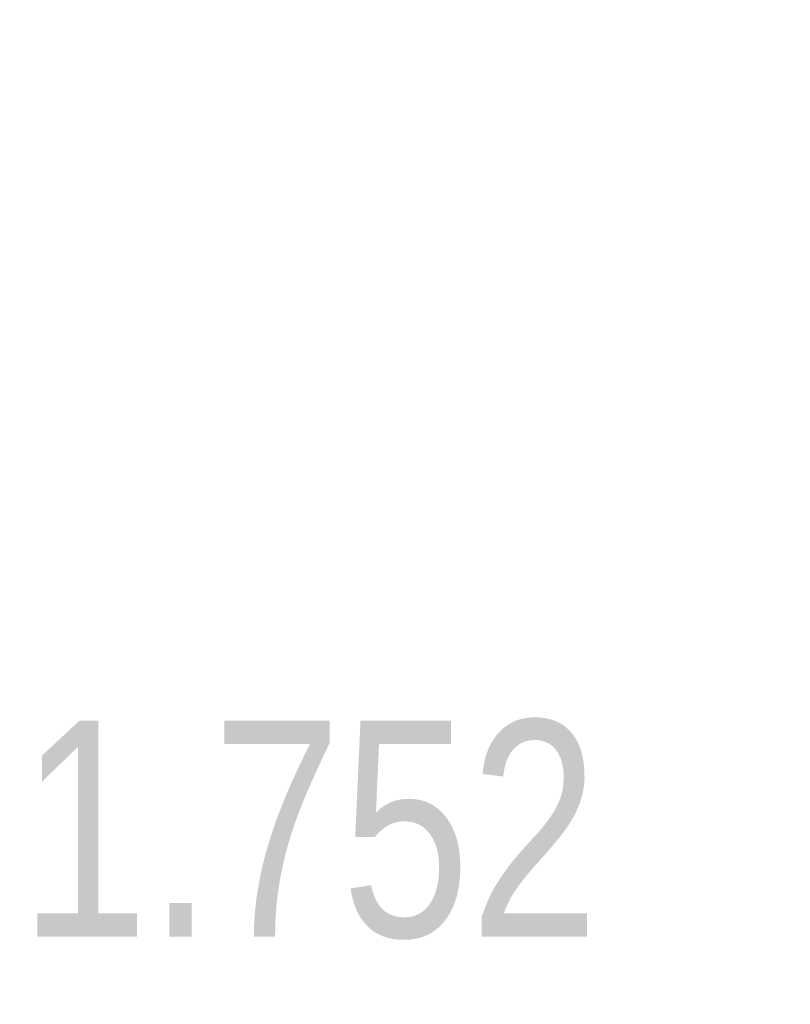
# Model space of a CAD drawing. Header units: inches. Extents: x 0 to 34, y 0 to 22.
# Tile 24 of 83: x 14.196 to 14.642, y 13.274 to 13.844. Entities that reach past the tile are written whole.
import ezdxf

# ---------------------------------------------------------------- set-up
doc = ezdxf.new("R2010")
doc.units = ezdxf.units.IN
doc.header["$LTSCALE"] = 1.87
doc.header["$MEASUREMENT"] = 0
doc.layers.get('0').update_dxf_attribs({"linetype": 'CONTINUOUS'})
doc.layers.add('DIMENSIONS', color=7, linetype='CONTINUOUS')
doc.styles.get("Standard").update_dxf_attribs({"font": 'txt', "width": 0.8})
doc.dimstyles.new('DIMSTYLE_1', dxfattribs={"dimtxt": 0.125, "dimasz": 0.18, "dimexe": 0.18, "dimexo": 0.0625, "dimgap": 0.09, "dimtad": 0, "dimtih": 1, "dimtoh": 1, "dimdec": 3, "dimzin": 4, "dimdsep": 46, "dimtxsty": 'STANDARD', "dimblk": '_FILLED', "dimblk1": '_FILLED', "dimblk2": '_FILLED', "dimcen": 0.09, "dimadec": 0, "dimazin": 0, "dimtp": 0.01, "dimtm": 0.01, "dimtfac": 1, "dimtdec": 3, "dimtofl": 0, "dimtmove": 0, "dimatfit": 3, "dimldrblk": '_FILLED', "dimfxl": 1, "dimtolj": 1, "dimtzin": 4, "dimarcsym": 0})

# ---------------------------------------------------------------- blocks, each defined once
blk = doc.blocks.new('_FILLED')
at = {"color": 0, "linetype": 'BYBLOCK'}
blk.add_solid([(0, 0), (-1, 0.1736), (-1, -0.1736)], dxfattribs=at)
blk = doc.blocks.new('*D13')
at = {"layer": 'DIMENSIONS', "color": 2, "linetype": 'CONTINUOUS'}
for p, q in [((16.03544, 15.7948), (16.03544, 16.1548)), ((19.16338, 15.7948), (15.91044, 15.7948)), ((18.87319, 14.04296), (15.91044, 14.04296)), ((16.03544, 14.04296), (16.03544, 13.37588)), ((16.03544, 13.37588), (15.48383, 13.37588))]:
    blk.add_line(p, q, dxfattribs=at)
at = {"layer": 'DIMENSIONS', "color": 2, "linetype": 'CONTINUOUS', "xscale": 0.18, "yscale": 0.18, "zscale": 0.18}
for p, rotation in [((16.03544, 15.7948), 270), ((16.03544, 14.04296), 90)]:
    blk.add_blockref('_FILLED', p, dxfattribs=dict(at, rotation=rotation))
at = {"layer": 'DIMENSIONS', "color": 2, "linetype": 'CONTINUOUS', "width": 0.8}
for s, p in [('[', (14.82133, 13.31338)), (']', (15.32133, 13.31338)), ('1.752', (14.19633, 13.31338)), ('44.5', (14.92133, 13.31338))]:
    blk.add_text(s, height=0.125, dxfattribs=at).set_placement(p)

msp = doc.modelspace()

# ---------------------------------------------------------------- dimensions: what is measured, and where the dimension line sits
at = {"layer": 'DIMENSIONS', "color": 2, "linetype": 'CONTINUOUS'}
dim = msp.add_linear_dim(base=(16.03544, 15.7948), p1=(18.87319, 14.04296), p2=(19.16338, 15.7948), angle=90, dimstyle='DIMSTYLE_1', dxfattribs=at)
dim.commit()
dim.dimension.update_dxf_attribs({"geometry": '*D13', "text_midpoint": (14.80883, 13.37588), "dimtype": 160})

doc.saveas('drawing.dxf')
